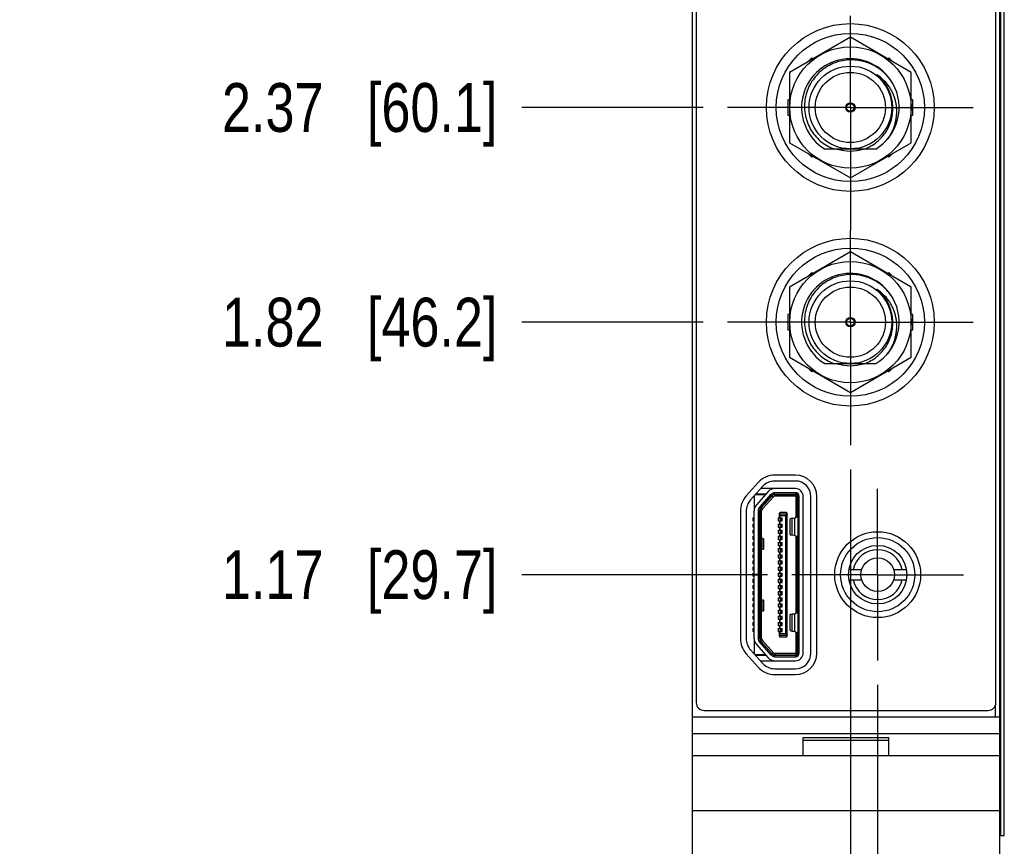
# Model space of a CAD drawing. Header units: inches. Extents: x 0.2 to 16.8, y 0.2 to 10.8.
# Tile 3 of 35: x 3.9 to 6.5, y 4.1 to 6.3. Entities that reach past the tile are written whole.
import ezdxf

# ---------------------------------------------------------------- set-up
doc = ezdxf.new("R2010")
doc.units = ezdxf.units.IN
doc.header["$LTSCALE"] = 0.935
doc.header["$MEASUREMENT"] = 0
doc.linetypes.add('CENTER', pattern=[0.6, 0.375, -0.075, 0.075, -0.075])
doc.layers.get('0').update_dxf_attribs({"linetype": 'CONTINUOUS'})
doc.layers.add('02___PRT_ALL_AXES', color=7, linetype='CONTINUOUS')
doc.layers.add('DIMENSIONS', color=7, linetype='CONTINUOUS')
doc.styles.get("Standard").update_dxf_attribs({"font": 'txt', "width": 0.8})
doc.dimstyles.new('DIMSTYLE_1', dxfattribs={"dimtxt": 0.125, "dimasz": 0.18, "dimexe": 0.125, "dimexo": 0.0625, "dimgap": 0.03125, "dimtad": 0, "dimtih": 1, "dimtoh": 1, "dimzin": 4, "dimdsep": 46, "dimtxsty": 'STANDARD', "dimblk": '_FILLED', "dimblk1": '_FILLED', "dimblk2": '_FILLED', "dimcen": 0.09, "dimadec": 0, "dimazin": 0, "dimtp": 0.005, "dimtm": 0.005, "dimtfac": 1, "dimtofl": 0, "dimtmove": 0, "dimatfit": 3, "dimldrblk": '_FILLED', "dimfxl": 1, "dimtolj": 1, "dimtzin": 4, "dimarcsym": 0})

# ---------------------------------------------------------------- blocks, each defined once
blk = doc.blocks.new('*D0')
at = {"layer": 'DIMENSIONS', "color": 2, "linetype": 'CONTINUOUS'}
blk.add_line((5.863, 4.8459), (5.233, 4.8459), dxfattribs=at)
at = {"layer": 'DIMENSIONS', "color": 2, "linetype": 'CONTINUOUS', "insert": (5.1705, 4.9084), "char_height": 0.125, "width": 1.125, "attachment_point": 3, "line_spacing_factor": 0.9}
blk.add_mtext('1.17{\\Ftxt.shx;\\W1.000000;\\H0.125000; }[29.7]', dxfattribs=at)
blk = doc.blocks.new('_FILLED')
at = {"color": 0, "linetype": 'BYBLOCK'}
blk.add_solid([(0, 0), (-1, 0.174), (-1, -0.174)], dxfattribs=at)
blk = doc.blocks.new('*D2')
at = {"layer": 'DIMENSIONS', "color": 2, "linetype": 'CONTINUOUS'}
blk.add_line((5.698, 5.4929), (5.233, 5.4929), dxfattribs=at)
at = {"layer": 'DIMENSIONS', "color": 2, "linetype": 'CONTINUOUS', "insert": (5.1705, 5.5554), "char_height": 0.125, "width": 1.125, "attachment_point": 3, "line_spacing_factor": 0.9}
blk.add_mtext('1.82{\\Ftxt.shx;\\W1.000000;\\H0.125000; }[46.2]', dxfattribs=at)
blk = doc.blocks.new('*D3')
at = {"layer": 'DIMENSIONS', "color": 2, "linetype": 'CONTINUOUS'}
blk.add_line((5.698, 6.0429), (5.233, 6.0429), dxfattribs=at)
at = {"layer": 'DIMENSIONS', "color": 2, "linetype": 'CONTINUOUS', "insert": (5.1705, 6.1054), "char_height": 0.125, "width": 1.125, "attachment_point": 3, "line_spacing_factor": 0.9}
blk.add_mtext('2.37{\\Ftxt.shx;\\W1.000000;\\H0.125000; }[60.1]', dxfattribs=at)
blk = doc.blocks.new('*D4')
at = {"layer": 'DIMENSIONS', "color": 2, "linetype": 'CONTINUOUS'}
blk.add_line((5.698, 6.5929), (5.233, 6.5929), dxfattribs=at)
at = {"layer": 'DIMENSIONS', "color": 2, "linetype": 'CONTINUOUS', "insert": (5.1705, 6.6554), "char_height": 0.125, "width": 1.125, "attachment_point": 3, "line_spacing_factor": 0.9}
blk.add_mtext('2.92{\\Ftxt.shx;\\W1.000000;\\H0.125000; }[74.1]', dxfattribs=at)
blk = doc.blocks.new('*D5')
at = {"layer": 'DIMENSIONS', "color": 2, "linetype": 'CONTINUOUS'}
blk.add_line((5.673, 7.1429), (5.233, 7.1429), dxfattribs=at)
at = {"layer": 'DIMENSIONS', "color": 2, "linetype": 'CONTINUOUS', "insert": (5.1705, 7.2054), "char_height": 0.125, "width": 1.125, "attachment_point": 3, "line_spacing_factor": 0.9}
blk.add_mtext('3.47{\\Ftxt.shx;\\W1.000000;\\H0.125000; }[88.1]', dxfattribs=at)
blk = doc.blocks.new('*D6')
at = {"layer": 'DIMENSIONS', "color": 2, "linetype": 'CONTINUOUS'}
blk.add_line((5.6585, 8.4959), (5.233, 8.4959), dxfattribs=at)
at = {"layer": 'DIMENSIONS', "color": 2, "linetype": 'CONTINUOUS', "insert": (5.1705, 8.5584), "char_height": 0.125, "width": 1.225, "attachment_point": 3, "line_spacing_factor": 0.9}
blk.add_mtext('4.82{\\Ftxt.shx;\\W1.000000;\\H0.125000; }[122.5]', dxfattribs=at)
blk = doc.blocks.new('*D10')
at = {"layer": 'DIMENSIONS', "color": 2, "linetype": 'CONTINUOUS'}
blk.add_line((6.1455, 4.5634), (6.1455, 3.0425), dxfattribs=at)
at = {"layer": 'DIMENSIONS', "color": 2, "linetype": 'CONTINUOUS', "insert": (6.083, 2.98), "char_height": 0.125, "width": 0.925, "attachment_point": 3, "rotation": 90, "line_spacing_factor": 0.9}
blk.add_mtext('.18{\\Ftxt.shx;\\W1.000000;\\H0.125000; }[4.6]', dxfattribs=at)
blk = doc.blocks.new('*D11')
at = {"layer": 'DIMENSIONS', "color": 2, "linetype": 'CONTINUOUS'}
for p, q in [((6.0755, 5.1154), (6.0755, 3.3966)), ((6.0755, 3.3966), (5.9278, 3.2511)), ((5.9278, 3.2511), (5.9278, 3.0425))]:
    blk.add_line(p, q, dxfattribs=at)
at = {"layer": 'DIMENSIONS', "color": 2, "linetype": 'CONTINUOUS', "insert": (5.8653, 2.98), "char_height": 0.125, "width": 1.225, "attachment_point": 3, "rotation": 90, "line_spacing_factor": 0.9}
blk.add_mtext('4X .11{\\Ftxt.shx;\\W1.000000;\\H0.125000; }[2.8]', dxfattribs=at)

msp = doc.modelspace()

# ---------------------------------------------------------------- linework, layer by layer
at = {"color": 7, "linetype": 'CONTINUOUS'}
for p, q in [((5.6705, 3.48), (5.6705, 8.6179)), ((6.4585, 3.48), (6.4585, 8.6179)), ((5.6805, 8.5879), (5.6805, 4.5179)), ((6.4485, 4.5179), (6.4485, 8.5879)), ((6.4702, 4.1779), (6.4702, 8.1779)), ((6.0755, 6.223), (5.9195, 6.1329)), ((6.2315, 6.1329), (6.0755, 6.223)), ((5.9765, 6.1701), (5.9664, 6.16)), ((5.9793, 6.1674), (5.9765, 6.1701)), ((6.1745, 6.1701), (6.1718, 6.1674)), ((6.1847, 6.16), (6.1745, 6.1701)), ((5.9195, 6.1329), (5.9195, 5.9528)), ((6.2315, 5.9528), (6.2315, 6.1329)), ((5.9155, 6.0629), (5.9155, 6.0229)), ((5.9195, 6.0629), (5.9155, 6.0629)), ((6.2355, 6.0629), (6.2315, 6.0629)), ((6.2355, 6.0229), (6.2355, 6.0629)), ((5.9155, 6.0229), (5.9195, 6.0229)), ((6.2315, 6.0229), (6.2355, 6.0229)), ((5.9195, 5.9528), (6.0755, 5.8627)), ((6.1413, 5.9365), (6.0098, 5.9365)), ((6.0755, 5.8627), (6.2315, 5.9528)), ((5.9664, 5.9258), (5.9765, 5.9156)), ((5.9765, 5.9156), (5.9793, 5.9183)), ((6.1718, 5.9183), (6.1745, 5.9156)), ((6.1745, 5.9156), (6.1847, 5.9258)), ((6.0755, 5.673), (5.9195, 5.5829)), ((6.2315, 5.5829), (6.0755, 5.673)), ((5.9765, 5.6201), (5.9664, 5.61)), ((5.9793, 5.6174), (5.9765, 5.6201)), ((6.1745, 5.6201), (6.1718, 5.6174)), ((6.1847, 5.61), (6.1745, 5.6201)), ((5.9195, 5.5829), (5.9195, 5.4028)), ((6.2315, 5.4028), (6.2315, 5.5829)), ((5.9195, 5.5129), (5.9155, 5.5129)), ((5.9155, 5.5129), (5.9155, 5.4729)), ((6.2355, 5.5129), (6.2315, 5.5129)), ((6.2355, 5.4729), (6.2355, 5.5129)), ((5.9155, 5.4729), (5.9195, 5.4729)), ((6.2315, 5.4729), (6.2355, 5.4729)), ((5.9195, 5.4028), (6.0755, 5.3127)), ((6.1413, 5.3865), (6.0098, 5.3865)), ((6.0755, 5.3127), (6.2315, 5.4028)), ((5.9664, 5.3758), (5.9765, 5.3656)), ((5.9765, 5.3656), (5.9793, 5.3683)), ((6.1718, 5.3683), (6.1745, 5.3656)), ((6.1745, 5.3656), (6.1847, 5.3758)), ((5.9345, 5.1009), (5.8815, 5.1009)), ((5.839, 5.0818), (5.8085, 5.0477)), ((5.9345, 5.0859), (5.8815, 5.0859)), ((5.8502, 5.0718), (5.8197, 5.0377)), ((5.832, 5.0515), (5.8583, 5.0515)), ((5.8592, 5.0525), (5.8329, 5.0525)), ((5.8651, 5.0591), (5.8347, 5.025)), ((5.8424, 5.0181), (5.8728, 5.0522)), ((5.845, 5.0158), (5.8754, 5.0499)), ((5.9348, 5.0663), (5.8453, 5.0663)), ((5.8774, 5.0515), (5.9354, 5.0515)), ((5.9348, 5.056), (5.8813, 5.056)), ((5.8813, 5.0525), (5.9348, 5.0525)), ((5.9086, 5.0515), (5.9086, 5.0525)), ((5.9243, 5.0525), (5.9243, 5.0515)), ((5.8291, 5.0482), (5.8291, 5.0136)), ((5.8754, 5.0483), (5.8471, 5.017)), ((5.8783, 5.0456), (5.85, 5.0144)), ((5.8826, 5.0476), (5.9354, 5.0476)), ((5.9354, 5.0476), (5.9354, 4.9928)), ((5.9393, 4.9954), (5.9393, 5.0476)), ((5.9409, 5.0464), (5.9409, 4.6453)), ((5.9443, 4.6453), (5.9443, 5.0464)), ((5.9547, 4.6453), (5.9547, 5.0464)), ((5.9745, 4.6449), (5.9745, 5.0459)), ((5.9895, 4.6449), (5.9895, 5.0459)), ((5.7935, 5.0084), (5.7935, 4.6824)), ((5.8085, 5.0084), (5.8085, 4.6824)), ((5.8287, 4.6825), (5.8287, 5.0092)), ((5.839, 5.0092), (5.839, 4.8466)), ((5.8425, 4.6825), (5.8425, 5.0092)), ((5.844, 5.0091), (5.844, 4.9394)), ((5.848, 4.9384), (5.848, 5.0091)), ((5.8936, 4.9915), (5.8936, 5.0033)), ((5.9114, 5.0052), (5.8956, 5.0052)), ((5.9094, 4.9972), (5.9126, 5.0004)), ((5.9133, 4.6883), (5.9133, 5.0033)), ((5.8255, 4.9915), (5.8287, 4.9915)), ((5.8255, 4.9915), (5.8255, 4.9836)), ((5.8287, 4.9836), (5.8255, 4.9836)), ((5.8255, 4.9757), (5.8287, 4.9757)), ((5.8255, 4.9757), (5.8255, 4.9678)), ((5.8905, 4.9915), (5.9007, 4.9915)), ((5.8905, 4.9915), (5.8905, 4.9836)), ((5.8905, 4.9836), (5.9007, 4.9836)), ((5.8905, 4.9757), (5.9007, 4.9757)), ((5.8905, 4.9757), (5.8905, 4.9678)), ((5.8936, 4.9836), (5.8936, 4.9757)), ((5.8968, 4.9915), (5.8968, 4.9836)), ((5.8968, 4.9757), (5.8968, 4.9678)), ((5.9003, 4.9836), (5.9003, 4.9915)), ((5.9003, 4.9678), (5.9003, 4.9757)), ((5.9007, 4.9836), (5.9007, 4.9915)), ((5.9007, 4.9836), (5.9007, 4.9915)), ((5.9007, 4.9678), (5.9007, 4.9757)), ((5.9007, 4.9678), (5.9007, 4.9757)), ((5.9212, 4.9481), (5.9212, 4.9891)), ((5.9262, 4.9903), (5.9324, 4.9909)), ((5.9324, 4.9909), (5.9406, 4.9962)), ((5.9324, 4.9909), (5.9324, 4.9466)), ((5.9406, 4.9962), (5.9409, 4.9962)), ((5.8287, 4.9678), (5.8255, 4.9678)), ((5.8255, 4.96), (5.8287, 4.96)), ((5.8255, 4.96), (5.8255, 4.9521)), ((5.8287, 4.9521), (5.8255, 4.9521)), ((5.8425, 4.9541), (5.844, 4.9541)), ((5.8905, 4.9678), (5.9007, 4.9678)), ((5.8905, 4.96), (5.9007, 4.96)), ((5.8905, 4.96), (5.8905, 4.9521)), ((5.8905, 4.9521), (5.9007, 4.9521)), ((5.8936, 4.9678), (5.8936, 4.96)), ((5.8936, 4.9521), (5.8936, 4.9442)), ((5.8968, 4.96), (5.8968, 4.9521)), ((5.9003, 4.9521), (5.9003, 4.96)), ((5.9007, 4.9521), (5.9007, 4.96)), ((5.9007, 4.9521), (5.9007, 4.96)), ((5.8255, 4.9442), (5.8287, 4.9442)), ((5.8255, 4.9442), (5.8255, 4.9363)), ((5.8287, 4.9363), (5.8255, 4.9363)), ((5.8255, 4.9285), (5.8287, 4.9285)), ((5.8255, 4.9285), (5.8255, 4.9206)), ((5.8425, 4.9404), (5.8452, 4.9387)), ((5.8473, 4.9385), (5.8484, 4.9384)), ((5.8524, 4.938), (5.8524, 4.9113)), ((5.8905, 4.9442), (5.9007, 4.9442)), ((5.8905, 4.9442), (5.8905, 4.9363)), ((5.8905, 4.9363), (5.9007, 4.9363)), ((5.8905, 4.9285), (5.9007, 4.9285)), ((5.8905, 4.9285), (5.8905, 4.9206)), ((5.8936, 4.9363), (5.8936, 4.9285)), ((5.8968, 4.9442), (5.8968, 4.9363)), ((5.8968, 4.9285), (5.8968, 4.9206)), ((5.9003, 4.9363), (5.9003, 4.9442)), ((5.9003, 4.9206), (5.9003, 4.9285)), ((5.9007, 4.9363), (5.9007, 4.9442)), ((5.9007, 4.9363), (5.9007, 4.9442)), ((5.9007, 4.9206), (5.9007, 4.9285)), ((5.9007, 4.9206), (5.9007, 4.9285)), ((5.9324, 4.9466), (5.9262, 4.9471)), ((5.938, 4.9435), (5.9324, 4.9466)), ((5.9354, 4.9449), (5.9354, 4.7467)), ((5.9404, 4.9435), (5.938, 4.9435)), ((5.9393, 4.7484), (5.9393, 4.9435)), ((5.8287, 4.9206), (5.8255, 4.9206)), ((5.8255, 4.9127), (5.8287, 4.9127)), ((5.8255, 4.9127), (5.8255, 4.9048)), ((5.8287, 4.9048), (5.8255, 4.9048)), ((5.8452, 4.9107), (5.8425, 4.9093)), ((5.844, 4.9101), (5.844, 4.7817)), ((5.8484, 4.9109), (5.8473, 4.9109)), ((5.848, 4.7809), (5.848, 4.9109)), ((5.8905, 4.9206), (5.9007, 4.9206)), ((5.8905, 4.9127), (5.9007, 4.9127)), ((5.8905, 4.9127), (5.8905, 4.9048)), ((5.8905, 4.9048), (5.9007, 4.9048)), ((5.8936, 4.9206), (5.8936, 4.9127)), ((5.8936, 4.9048), (5.8936, 4.897)), ((5.8968, 4.9127), (5.8968, 4.9048)), ((5.9003, 4.9048), (5.9003, 4.9127)), ((5.9007, 4.9048), (5.9007, 4.9127)), ((5.9007, 4.9048), (5.9007, 4.9127)), ((5.8255, 4.897), (5.8287, 4.897)), ((5.8255, 4.897), (5.8255, 4.8891)), ((5.8287, 4.8891), (5.8255, 4.8891)), ((5.8255, 4.8812), (5.8287, 4.8812)), ((5.8255, 4.8812), (5.8255, 4.8734)), ((5.8287, 4.8734), (5.8255, 4.8734)), ((5.8905, 4.897), (5.9007, 4.897)), ((5.8905, 4.897), (5.8905, 4.8891)), ((5.8905, 4.8891), (5.9007, 4.8891)), ((5.8905, 4.8812), (5.9007, 4.8812)), ((5.8905, 4.8812), (5.8905, 4.8734)), ((5.8905, 4.8734), (5.9007, 4.8734)), ((5.8936, 4.8891), (5.8936, 4.8812)), ((5.8936, 4.8734), (5.8936, 4.8655)), ((5.8968, 4.897), (5.8968, 4.8891)), ((5.8968, 4.8812), (5.8968, 4.8734)), ((5.9003, 4.8891), (5.9003, 4.897)), ((5.9003, 4.8734), (5.9003, 4.8812)), ((5.9007, 4.8891), (5.9007, 4.897)), ((5.9007, 4.8891), (5.9007, 4.897)), ((5.9007, 4.8734), (5.9007, 4.8812)), ((5.9007, 4.8734), (5.9007, 4.8812)), ((5.8255, 4.8655), (5.8287, 4.8655)), ((5.8255, 4.8655), (5.8255, 4.8576)), ((5.8287, 4.8576), (5.8255, 4.8576)), ((5.8255, 4.8497), (5.8287, 4.8497)), ((5.8255, 4.8497), (5.8255, 4.8419)), ((5.8905, 4.8655), (5.9007, 4.8655)), ((5.8905, 4.8655), (5.8905, 4.8576)), ((5.8905, 4.8576), (5.9007, 4.8576)), ((5.8905, 4.8497), (5.9007, 4.8497)), ((5.8905, 4.8497), (5.8905, 4.8419)), ((5.8936, 4.8576), (5.8936, 4.8497)), ((5.8968, 4.8655), (5.8968, 4.8576)), ((5.8968, 4.8497), (5.8968, 4.8419)), ((5.9003, 4.8576), (5.9003, 4.8655)), ((5.9003, 4.8419), (5.9003, 4.8497)), ((5.9007, 4.8576), (5.9007, 4.8655)), ((5.9007, 4.8576), (5.9007, 4.8655)), ((5.9007, 4.8419), (5.9007, 4.8497)), ((5.9007, 4.8419), (5.9007, 4.8497)), ((5.9393, 4.8655), (5.9409, 4.8655)), ((6.0718, 4.8594), (6.1047, 4.8594)), ((6.1864, 4.8594), (6.2193, 4.8594)), ((5.8287, 4.8419), (5.8255, 4.8419)), ((5.8255, 4.834), (5.8287, 4.834)), ((5.8255, 4.834), (5.8255, 4.8261)), ((5.8287, 4.8261), (5.8255, 4.8261)), ((5.8425, 4.8466), (5.8287, 4.8466)), ((5.8287, 4.8452), (5.8425, 4.8452)), ((5.839, 4.8452), (5.839, 4.6825)), ((5.8905, 4.8419), (5.9007, 4.8419)), ((5.8905, 4.834), (5.9007, 4.834)), ((5.8905, 4.834), (5.8905, 4.8261)), ((5.8905, 4.8261), (5.9007, 4.8261)), ((5.8936, 4.8419), (5.8936, 4.834)), ((5.8936, 4.8261), (5.8936, 4.8182)), ((5.8968, 4.834), (5.8968, 4.8261)), ((5.9003, 4.8261), (5.9003, 4.834)), ((5.9007, 4.8261), (5.9007, 4.834)), ((5.9007, 4.8261), (5.9007, 4.834)), ((5.9409, 4.8262), (5.9393, 4.8262)), ((6.0718, 4.8324), (6.1047, 4.8324)), ((6.1864, 4.8324), (6.2193, 4.8324)), ((5.8255, 4.8182), (5.8287, 4.8182)), ((5.8255, 4.8182), (5.8255, 4.8104)), ((5.8287, 4.8104), (5.8255, 4.8104)), ((5.8255, 4.8025), (5.8287, 4.8025)), ((5.8255, 4.8025), (5.8255, 4.7946)), ((5.8905, 4.8182), (5.9007, 4.8182)), ((5.8905, 4.8182), (5.8905, 4.8104)), ((5.8905, 4.8104), (5.9007, 4.8104)), ((5.8905, 4.8025), (5.9007, 4.8025)), ((5.8905, 4.8025), (5.8905, 4.7946)), ((5.8936, 4.8104), (5.8936, 4.8025)), ((5.8968, 4.8182), (5.8968, 4.8104)), ((5.8968, 4.8025), (5.8968, 4.7946)), ((5.9003, 4.8104), (5.9003, 4.8182)), ((5.9003, 4.7946), (5.9003, 4.8025)), ((5.9007, 4.8104), (5.9007, 4.8182)), ((5.9007, 4.8104), (5.9007, 4.8182)), ((5.9007, 4.7946), (5.9007, 4.8025)), ((5.9007, 4.7946), (5.9007, 4.8025)), ((5.8287, 4.7946), (5.8255, 4.7946)), ((5.8255, 4.7867), (5.8287, 4.7867)), ((5.8255, 4.7867), (5.8255, 4.7789)), ((5.8287, 4.7789), (5.8255, 4.7789)), ((5.8425, 4.7825), (5.8452, 4.7811)), ((5.8473, 4.7809), (5.8484, 4.7809)), ((5.8524, 4.7806), (5.8524, 4.7536)), ((5.8905, 4.7946), (5.9007, 4.7946)), ((5.8905, 4.7867), (5.9007, 4.7867)), ((5.8905, 4.7867), (5.8905, 4.7789)), ((5.8905, 4.7789), (5.9007, 4.7789)), ((5.8936, 4.7946), (5.8936, 4.7867)), ((5.8936, 4.7789), (5.8936, 4.771)), ((5.8968, 4.7867), (5.8968, 4.7789)), ((5.9003, 4.7789), (5.9003, 4.7867)), ((5.9007, 4.7789), (5.9007, 4.7867)), ((5.9007, 4.7789), (5.9007, 4.7867)), ((5.8255, 4.771), (5.8287, 4.771)), ((5.8255, 4.771), (5.8255, 4.7631)), ((5.8287, 4.7631), (5.8255, 4.7631)), ((5.8255, 4.7552), (5.8287, 4.7552)), ((5.8255, 4.7552), (5.8255, 4.7474)), ((5.8287, 4.7474), (5.8255, 4.7474)), ((5.8452, 4.7531), (5.8425, 4.7515)), ((5.844, 4.7524), (5.844, 4.6825)), ((5.8484, 4.7533), (5.8473, 4.7532)), ((5.848, 4.6825), (5.848, 4.7533)), ((5.8905, 4.771), (5.9007, 4.771)), ((5.8905, 4.771), (5.8905, 4.7631)), ((5.8905, 4.7631), (5.9007, 4.7631)), ((5.8905, 4.7552), (5.9007, 4.7552)), ((5.8905, 4.7552), (5.8905, 4.7474)), ((5.8905, 4.7474), (5.9007, 4.7474)), ((5.8936, 4.7631), (5.8936, 4.7552)), ((5.8936, 4.7474), (5.8936, 4.7395)), ((5.8968, 4.771), (5.8968, 4.7631)), ((5.8968, 4.7552), (5.8968, 4.7474)), ((5.9003, 4.7631), (5.9003, 4.771)), ((5.9003, 4.7474), (5.9003, 4.7552)), ((5.9007, 4.7631), (5.9007, 4.771)), ((5.9007, 4.7631), (5.9007, 4.771)), ((5.9007, 4.7474), (5.9007, 4.7552)), ((5.9007, 4.7474), (5.9007, 4.7552)), ((5.9384, 4.7484), (5.9324, 4.7451)), ((5.9384, 4.7484), (5.9409, 4.7484)), ((5.8255, 4.7395), (5.8287, 4.7395)), ((5.8255, 4.7395), (5.8255, 4.7316)), ((5.8287, 4.7316), (5.8255, 4.7316)), ((5.8255, 4.7237), (5.8287, 4.7237)), ((5.8255, 4.7237), (5.8255, 4.7159)), ((5.844, 4.7375), (5.8425, 4.7375)), ((5.8905, 4.7395), (5.9007, 4.7395)), ((5.8905, 4.7395), (5.8905, 4.7316)), ((5.8905, 4.7316), (5.9007, 4.7316)), ((5.8905, 4.7237), (5.9007, 4.7237)), ((5.8905, 4.7237), (5.8905, 4.7159)), ((5.8936, 4.7316), (5.8936, 4.7237)), ((5.8968, 4.7395), (5.8968, 4.7316)), ((5.8968, 4.7237), (5.8968, 4.7159)), ((5.9003, 4.7316), (5.9003, 4.7395)), ((5.9003, 4.7159), (5.9003, 4.7237)), ((5.9007, 4.7316), (5.9007, 4.7395)), ((5.9007, 4.7316), (5.9007, 4.7395)), ((5.9007, 4.7159), (5.9007, 4.7237)), ((5.9007, 4.7159), (5.9007, 4.7237)), ((5.9212, 4.7027), (5.9212, 4.7436)), ((5.9324, 4.7451), (5.9262, 4.7446)), ((5.9324, 4.7451), (5.9324, 4.7009)), ((5.8287, 4.7159), (5.8255, 4.7159)), ((5.8255, 4.708), (5.8287, 4.708)), ((5.8255, 4.708), (5.8255, 4.7001)), ((5.8287, 4.7001), (5.8255, 4.7001)), ((5.8905, 4.7159), (5.9007, 4.7159)), ((5.8905, 4.708), (5.9007, 4.708)), ((5.8905, 4.708), (5.8905, 4.7001)), ((5.8905, 4.7001), (5.9007, 4.7001)), ((5.8936, 4.7159), (5.8936, 4.708)), ((5.8936, 4.6883), (5.8936, 4.7001)), ((5.8968, 4.708), (5.8968, 4.7001)), ((5.9003, 4.7001), (5.9003, 4.708)), ((5.9007, 4.7001), (5.9007, 4.708)), ((5.9007, 4.7001), (5.9007, 4.708)), ((5.9262, 4.7015), (5.9324, 4.7009)), ((5.9324, 4.7009), (5.9404, 4.6957)), ((5.9354, 4.6989), (5.9354, 4.644)), ((5.9393, 4.644), (5.9393, 4.6964)), ((5.8291, 4.6781), (5.8291, 4.6426)), ((5.8728, 4.6395), (5.8424, 4.6736)), ((5.8754, 4.6418), (5.845, 4.6759)), ((5.8471, 4.6746), (5.8754, 4.6433)), ((5.85, 4.6772), (5.8783, 4.646)), ((5.8956, 4.6863), (5.9114, 4.6863)), ((5.9094, 4.6944), (5.9126, 4.6912)), ((5.8197, 4.653), (5.8502, 4.6189)), ((5.8347, 4.6667), (5.8651, 4.6326)), ((5.8085, 4.6431), (5.839, 4.6089)), ((5.8585, 4.6401), (5.8313, 4.6401)), ((5.8592, 4.6392), (5.8321, 4.6392)), ((5.8444, 4.6254), (5.9348, 4.6254)), ((5.8777, 4.6401), (5.9354, 4.6401)), ((5.9348, 4.6392), (5.8813, 4.6392)), ((5.8813, 4.6357), (5.9348, 4.6357)), ((5.9354, 4.644), (5.8826, 4.644)), ((5.9086, 4.6392), (5.9086, 4.6401)), ((5.9243, 4.6401), (5.9243, 4.6392)), ((5.8815, 4.6049), (5.9345, 4.6049)), ((5.8815, 4.5899), (5.9345, 4.5899)), ((5.7005, 4.4979), (6.4285, 4.4979)), ((5.6705, 4.482), (6.4585, 4.482)), ((5.6705, 4.439), (6.4585, 4.439)), ((5.9545, 4.429), (6.1745, 4.429)), ((5.9545, 4.382), (5.9545, 4.429)), ((5.9545, 4.422), (6.1745, 4.422)), ((6.1745, 4.382), (6.1745, 4.429)), ((6.4585, 4.382), (5.6705, 4.382)), ((5.6705, 4.242), (6.4585, 4.242)), ((6.4585, 4.1779), (6.4702, 4.1779))]:
    msp.add_line(p, q, dxfattribs=at)
at = {"color": 9, "linetype": 'CONTINUOUS'}
for p, q in [((6.4615, 4.1779), (6.4615, 8.1779)), ((6.4701, 4.1779), (6.4701, 8.1779)), ((5.8728, 5.0522), (5.8754, 5.0499)), ((5.8813, 5.0525), (5.8813, 5.056)), ((5.8826, 5.0476), (5.8826, 5.0515)), ((5.9348, 5.056), (5.9348, 5.0525)), ((5.9354, 5.0515), (5.9354, 5.0476)), ((5.8754, 5.0483), (5.8783, 5.0456)), ((5.9354, 5.0476), (5.9393, 5.0476)), ((5.9408, 5.0464), (5.9408, 5.0273)), ((5.9408, 5.0273), (5.9408, 5.0269)), ((5.9408, 5.0269), (5.9408, 5.0035)), ((5.9409, 5.0464), (5.9443, 5.0464)), ((5.839, 5.0092), (5.8425, 5.0092)), ((5.845, 5.0158), (5.8424, 5.0181)), ((5.844, 5.0091), (5.848, 5.0091)), ((5.85, 5.0144), (5.8471, 5.017)), ((5.8956, 4.9915), (5.8956, 5.0052)), ((5.9114, 5.0011), (5.8956, 5.0011)), ((5.9114, 5.0052), (5.9114, 5.0011)), ((5.9408, 5.0035), (5.9408, 4.9973)), ((5.8936, 4.9972), (5.9094, 4.9972)), ((5.8956, 4.9757), (5.8956, 4.9836)), ((5.8963, 4.9836), (5.8963, 4.9915)), ((5.8963, 4.9678), (5.8963, 4.9757)), ((5.9094, 4.9972), (5.9094, 4.6944)), ((5.9262, 4.9471), (5.9262, 4.9903)), ((5.9408, 4.9973), (5.9408, 4.9962)), ((5.844, 4.9619), (5.8425, 4.9619)), ((5.8425, 4.9501), (5.844, 4.9501)), ((5.8956, 4.96), (5.8956, 4.9678)), ((5.8956, 4.9442), (5.8956, 4.9521)), ((5.8963, 4.9521), (5.8963, 4.96)), ((5.8452, 4.9387), (5.8452, 4.9107)), ((5.8473, 4.9109), (5.8473, 4.9385)), ((5.8484, 4.9384), (5.8484, 4.9109)), ((5.8956, 4.9285), (5.8956, 4.9363)), ((5.8963, 4.9363), (5.8963, 4.9442)), ((5.8963, 4.9206), (5.8963, 4.9285)), ((5.9408, 4.9415), (5.9408, 4.9408)), ((5.9408, 4.9408), (5.9408, 4.9398)), ((5.9408, 4.9398), (5.9408, 4.9333)), ((5.9408, 4.9333), (5.9408, 4.8655)), ((5.8956, 4.9127), (5.8956, 4.9206)), ((5.8956, 4.897), (5.8956, 4.9048)), ((5.8963, 4.9048), (5.8963, 4.9127)), ((5.8956, 4.8812), (5.8956, 4.8891)), ((5.8956, 4.8655), (5.8956, 4.8734)), ((5.8963, 4.8891), (5.8963, 4.897)), ((5.8963, 4.8734), (5.8963, 4.8812)), ((5.8956, 4.8497), (5.8956, 4.8576)), ((5.8963, 4.8576), (5.8963, 4.8655)), ((5.8963, 4.8419), (5.8963, 4.8497)), ((5.8956, 4.834), (5.8956, 4.8419)), ((5.8956, 4.8182), (5.8956, 4.8261)), ((5.8963, 4.8261), (5.8963, 4.834)), ((5.9408, 4.8262), (5.9408, 4.7583)), ((5.8956, 4.8025), (5.8956, 4.8104)), ((5.8963, 4.8104), (5.8963, 4.8182)), ((5.8963, 4.7946), (5.8963, 4.8025)), ((5.8452, 4.7811), (5.8452, 4.7531)), ((5.8473, 4.7532), (5.8473, 4.7809)), ((5.8484, 4.7809), (5.8484, 4.7533)), ((5.8956, 4.7867), (5.8956, 4.7946)), ((5.8956, 4.771), (5.8956, 4.7789)), ((5.8963, 4.7789), (5.8963, 4.7867)), ((5.8956, 4.7552), (5.8956, 4.7631)), ((5.8956, 4.7395), (5.8956, 4.7474)), ((5.8963, 4.7631), (5.8963, 4.771)), ((5.8963, 4.7474), (5.8963, 4.7552)), ((5.9408, 4.7583), (5.9408, 4.7487)), ((5.9408, 4.7487), (5.9408, 4.7484)), ((5.844, 4.7415), (5.8425, 4.7415)), ((5.8425, 4.7297), (5.844, 4.7297)), ((5.8956, 4.7237), (5.8956, 4.7316)), ((5.8963, 4.7316), (5.8963, 4.7395)), ((5.8963, 4.7159), (5.8963, 4.7237)), ((5.9262, 4.7015), (5.9262, 4.7446)), ((5.8956, 4.708), (5.8956, 4.7159)), ((5.8956, 4.6863), (5.8956, 4.7001)), ((5.8963, 4.7001), (5.8963, 4.708)), ((5.8425, 4.6825), (5.839, 4.6825)), ((5.8424, 4.6736), (5.845, 4.6759)), ((5.848, 4.6825), (5.844, 4.6825)), ((5.8471, 4.6746), (5.85, 4.6772)), ((5.9094, 4.6944), (5.8936, 4.6944)), ((5.8956, 4.6905), (5.9114, 4.6905)), ((5.9114, 4.6905), (5.9114, 4.6863)), ((5.9408, 4.6937), (5.9408, 4.693)), ((5.9408, 4.693), (5.9408, 4.692)), ((5.9408, 4.692), (5.9408, 4.6868)), ((5.9408, 4.6868), (5.9408, 4.6649)), ((5.8783, 4.646), (5.8754, 4.6433)), ((5.9408, 4.6649), (5.9408, 4.6645)), ((5.9408, 4.6645), (5.9408, 4.6453)), ((5.8754, 4.6418), (5.8728, 4.6395)), ((5.8813, 4.6357), (5.8813, 4.6392)), ((5.8826, 4.6401), (5.8826, 4.644)), ((5.9348, 4.6392), (5.9348, 4.6357)), ((5.9393, 4.644), (5.9354, 4.644)), ((5.9354, 4.644), (5.9354, 4.6401)), ((5.9443, 4.6453), (5.9409, 4.6453)), ((6.4465, 4.5104), (6.4465, 4.482))]:
    msp.add_line(p, q, dxfattribs=at)
at = {"color": 7, "linetype": 'CONTINUOUS'}
for centre, radius in [((6.0755, 6.0429), 0.215), ((6.0755, 6.0429), 0.1555), ((6.0755, 6.0429), 0.106), ((6.0755, 6.0429), 0.09), ((6.0755, 6.0429), 0.012), ((6.0755, 6.0429), 0.01), ((6.0755, 5.4929), 0.215), ((6.0755, 5.4929), 0.1555), ((6.0755, 5.4929), 0.106), ((6.0755, 5.4929), 0.09), ((6.0755, 5.4929), 0.012), ((6.0755, 5.4929), 0.01), ((6.1455, 4.8459), 0.11), ((6.1455, 4.8459), 0.075), ((6.1455, 4.8459), 0.043)]:
    msp.add_circle(centre, radius, dxfattribs=at)
for centre, radius, start, end in [((6.0755, 6.0429), 0.125, 30.141, 238.277), ((6.0835, 6.0361), 0.1091, 46.1967, 55.519), ((6.0755, 6.0429), 0.125, 301.723, 29.4671), ((6.0773, 6.0407), 0.1246, 30.7513, 31.4334), ((6.0755, 6.0429), 0.1115, 252.5605, 287.4395), ((6.0755, 5.4929), 0.125, 30.141, 238.277), ((6.0835, 5.4861), 0.1091, 46.1967, 55.519), ((6.0773, 5.4907), 0.1246, 30.7513, 31.4334), ((6.0755, 5.4929), 0.125, 301.723, 29.4671), ((6.0755, 5.4929), 0.1115, 252.5605, 287.4395), ((5.8815, 5.0439), 0.057, 90, 138.24), ((5.9345, 5.0459), 0.055, 0, 90), ((5.8815, 5.0439), 0.042, 90, 138.24), ((5.9345, 5.0459), 0.04, 0, 90), ((5.8813, 5.0446), 0.0217, 90, 138.24), ((5.8813, 5.0446), 0.0113, 90, 138.24), ((5.8813, 5.0446), 0.00787, 90, 138.24), ((5.8826, 5.0417), 0.00984, 90, 137.8521), ((5.9348, 5.0464), 0.0199, 0, 90), ((5.9348, 5.0464), 0.00953, 0, 90), ((5.9348, 5.0464), 0.00606, 0, 90), ((5.9354, 5.0476), 0.00394, 0, 90), ((5.8525, 5.0084), 0.059, 138.24, 180), ((5.8525, 5.0084), 0.044, 138.24, 180), ((5.8523, 5.0092), 0.0236, 138.24, 180), ((5.8826, 5.0417), 0.00591, 90, 137.8521), ((5.8523, 5.0092), 0.0133, 138.24, 180), ((5.8523, 5.0092), 0.00984, 138.24, 180), ((5.8558, 5.0091), 0.0118, 137.8521, 180), ((5.8558, 5.0091), 0.00787, 137.8521, 180), ((5.8956, 5.0033), 0.00197, 90, 180), ((5.9114, 5.0033), 0.00197, 0, 90), ((6.1455, 4.8459), 0.064, 12.1773, 167.8227), ((6.1455, 4.8459), 0.064, 192.1773, 347.8227), ((5.8525, 4.6824), 0.059, 180, 221.76), ((5.8525, 4.6824), 0.044, 180, 221.76), ((5.8523, 4.6825), 0.0236, 180, 221.76), ((5.8523, 4.6825), 0.0133, 180, 221.76), ((5.8523, 4.6825), 0.00984, 180, 221.76), ((5.8558, 4.6825), 0.0118, 180, 222.1479), ((5.8558, 4.6825), 0.00787, 180, 222.1479), ((5.8956, 4.6883), 0.00197, 180, 270), ((5.9114, 4.6883), 0.00197, 270, 360), ((5.8826, 4.6499), 0.00591, 222.1479, 270), ((5.8813, 4.6471), 0.0217, 221.76, 270), ((5.8813, 4.6471), 0.0113, 221.76, 270), ((5.8826, 4.6499), 0.00984, 222.1479, 270), ((5.8813, 4.6471), 0.00787, 221.76, 270), ((5.9345, 4.6449), 0.055, 270, 360), ((5.9345, 4.6449), 0.04, 270, 360), ((5.9348, 4.6453), 0.0199, 270, 360), ((5.9348, 4.6453), 0.00953, 270, 360), ((5.9348, 4.6453), 0.00606, 270, 360), ((5.9354, 4.644), 0.00394, 270, 360), ((5.8815, 4.6469), 0.057, 221.76, 270), ((5.8815, 4.6469), 0.042, 221.76, 270), ((5.7005, 4.5179), 0.02, 180, 270), ((6.4285, 4.5179), 0.02, 270, 360)]:
    msp.add_arc(centre, radius, start, end, dxfattribs=at)
at = {"color": 9, "linetype": 'CONTINUOUS'}
for centre, radius, start, end in [((6.0754, 6.0427), 0.1087, 40.5939, 50.031), ((6.0757, 6.043), 0.1083, 40.1698, 40.5916), ((6.0755, 6.0429), 0.1086, 9.1196, 40.1653), ((6.0754, 6.0428), 0.1087, 5.1295, 9.1151), ((6.0754, 5.4927), 0.1087, 40.5939, 50.031), ((6.0757, 5.493), 0.1083, 40.1698, 40.5916), ((6.0755, 5.4929), 0.1086, 9.1196, 40.1653), ((6.0754, 5.4928), 0.1087, 5.1295, 9.1151)]:
    msp.add_arc(centre, radius, start, end, dxfattribs=at)
at = {"color": 7, "linetype": 'CONTINUOUS'}
for centre, major_axis, ratio, start_param, end_param in [((5.94, 4.9891), (0.0188, 0), 0.091189, 2.391101, 3.141593), ((5.8425, 4.9422), (0, 0.0018), 0.052408, -3.876362, -3.176893), ((5.8552, 4.9387), (0.01, 0), 0.035316, -3.089233, -2.478368), ((5.8336, 4.938), (0.0188, 0), 0.035316, 0, 0.663225), ((5.94, 4.9481), (0.0188, 0), 0.077108, 3.141593, 3.892084), ((5.9404, 4.9398), (0, 0.0037), 0.140541, 4.987535, 6.283185), ((5.8425, 4.9075), (0, 0.0018), 0.052408, 6.312087, 7.251118), ((5.8552, 4.9107), (0.01, 0), 0.02891, 2.478368, 3.089233), ((5.8336, 4.9113), (0.0188, 0), 0.02891, -0.663225, 0), ((5.8425, 4.7843), (0, 0.0018), 0.052408, -3.874357, -3.168879), ((5.8552, 4.7811), (0.01, 0), 0.027293, -3.089233, -2.478368), ((5.8336, 4.7806), (0.0188, 0), 0.027293, 0, 0.663225), ((5.8425, 4.7497), (0, 0.0018), 0.052408, 0.73352, 0.967933), ((5.8552, 4.7531), (0.01, 0), 0.030317, 2.478368, 3.089233), ((5.8336, 4.7536), (0.0188, 0), 0.030317, -0.663225, 0), ((5.94, 4.7436), (0.0188, 0), 0.077108, 2.391101, 3.141593), ((5.94, 4.7027), (0.0188, 0), 0.091189, 3.141593, 3.892084), ((5.9404, 4.692), (0, 0.0037), 0.140541, -1.295651, -0.090937)]:
    msp.add_ellipse(centre, major_axis=major_axis, ratio=ratio, start_param=start_param, end_param=end_param, dxfattribs=at)
for points, knots in [([(6.0755, 6.1649), (6.0687, 6.1647), (6.0551, 6.1633), (6.0354, 6.1577), (6.0169, 6.1489), (6.0001, 6.1371), (5.9856, 6.1227), (5.9737, 6.1059), (5.9649, 6.0874), (5.9593, 6.0677), (5.9573, 6.0473), (5.9588, 6.0268), (5.9638, 6.0069), (5.9722, 5.9882), (5.9838, 5.9713), (5.9981, 5.9566), (6.0148, 5.9447), (6.0272, 5.9389), (6.0336, 5.9365)], [0, 0, 0, 0, 0.062503, 0.125008, 0.187511, 0.250013, 0.312516, 0.375019, 0.43752, 0.500019, 0.562519, 0.625019, 0.687517, 0.750014, 0.812513, 0.875011, 0.937504, 1, 1, 1, 1]), ([(6.1836, 6.1056), (6.1808, 6.1102), (6.1746, 6.119), (6.1655, 6.1289), (6.1575, 6.1361), (6.1511, 6.1411), (6.1445, 6.1457), (6.1375, 6.1498), (6.1303, 6.1534), (6.1229, 6.1566), (6.1153, 6.1593), (6.1075, 6.1615), (6.0996, 6.1632), (6.089, 6.1647), (6.0809, 6.165), (6.0755, 6.1649)], [0, 0, 0, 0, 0.124966, 0.24993, 0.312438, 0.37495, 0.437462, 0.499972, 0.562484, 0.624997, 0.68751, 0.750019, 0.812529, 0.875051, 1, 1, 1, 1]), ([(6.1573, 6.1128), (6.1567, 6.1135), (6.1557, 6.1146), (6.1545, 6.116), (6.1535, 6.117), (6.1526, 6.118), (6.1516, 6.119), (6.1506, 6.12), (6.1496, 6.121), (6.1488, 6.1218), (6.1481, 6.1225), (6.1476, 6.1229), (6.1471, 6.1234), (6.1466, 6.1239), (6.1461, 6.1243), (6.1458, 6.1246), (6.1455, 6.1249), (6.1453, 6.1251), (6.145, 6.1253), (6.1448, 6.1256), (6.1445, 6.1258), (6.1443, 6.126), (6.1441, 6.1262), (6.144, 6.1263), (6.1439, 6.1264), (6.1438, 6.1265), (6.1437, 6.1266), (6.1436, 6.1267), (6.1436, 6.1268), (6.1435, 6.1268), (6.1435, 6.1269), (6.1434, 6.127), (6.1434, 6.127), (6.1433, 6.1271), (6.1433, 6.1271), (6.1433, 6.1271), (6.1433, 6.1272), (6.1433, 6.1272), (6.1433, 6.1272), (6.1434, 6.1272), (6.1434, 6.1272), (6.1435, 6.1272), (6.1435, 6.1272), (6.1436, 6.1271), (6.1436, 6.1271), (6.1437, 6.1271), (6.1438, 6.127), (6.144, 6.1269), (6.1441, 6.1268), (6.1443, 6.1268), (6.1444, 6.1267), (6.1445, 6.1266), (6.1447, 6.1264), (6.145, 6.1263), (6.1452, 6.1262), (6.1453, 6.1261)], [0, 0, 0, 0, 0.125492, 0.188239, 0.250985, 0.313731, 0.376475, 0.439217, 0.501957, 0.564693, 0.596059, 0.627422, 0.658783, 0.690141, 0.721493, 0.737167, 0.752839, 0.768507, 0.784172, 0.799833, 0.815486, 0.83113, 0.838947, 0.846758, 0.854563, 0.862359, 0.866251, 0.87014, 0.874023, 0.877893, 0.881758, 0.885615, 0.889374, 0.891263, 0.893217, 0.895092, 0.896682, 0.89813, 0.899596, 0.901269, 0.903168, 0.905062, 0.906915, 0.910669, 0.914501, 0.918337, 0.922188, 0.929918, 0.937671, 0.945438, 0.953216, 0.961002, 0.968793, 0.98439, 1, 1, 1, 1]), ([(6.1837, 6.0526), (6.1834, 6.0553), (6.1825, 6.0608), (6.1806, 6.069), (6.1782, 6.0769), (6.1751, 6.0847), (6.1715, 6.0922), (6.1673, 6.0994), (6.1626, 6.1063), (6.1591, 6.1107), (6.1573, 6.1128)], [0, 0, 0, 0, 0.124991, 0.249984, 0.37498, 0.499979, 0.62498, 0.749983, 0.87499, 1, 1, 1, 1]), ([(6.159, 6.1149), (6.1615, 6.1125), (6.1663, 6.1075), (6.1727, 6.0993), (6.1784, 6.0905), (6.1832, 6.0813), (6.1871, 6.0717), (6.1902, 6.0617), (6.1923, 6.0516), (6.1935, 6.0412), (6.1939, 6.0308), (6.1933, 6.0204), (6.1917, 6.0101), (6.1894, 6), (6.1861, 5.9901), (6.182, 5.9805), (6.1772, 5.9713), (6.1734, 5.9655), (6.1714, 5.9627)], [0, 0, 0, 0, 0.062481, 0.12495, 0.187425, 0.249909, 0.312395, 0.374886, 0.437382, 0.499883, 0.562386, 0.624894, 0.687405, 0.749916, 0.812425, 0.874953, 0.937499, 1, 1, 1, 1]), ([(6.1117, 5.9365), (6.1175, 5.9387), (6.1286, 5.9438), (6.1439, 5.9543), (6.1572, 5.967), (6.1682, 5.9818), (6.1767, 5.9983), (6.1822, 6.0159), (6.1848, 6.0342), (6.1844, 6.0465), (6.1837, 6.0526)], [0, 0, 0, 0, 0.125005, 0.250007, 0.375007, 0.500009, 0.625008, 0.750005, 0.875002, 1, 1, 1, 1]), ([(6.0755, 5.6149), (6.0687, 5.6147), (6.0551, 5.6133), (6.0354, 5.6077), (6.0169, 5.5989), (6.0001, 5.5871), (5.9856, 5.5727), (5.9737, 5.5559), (5.9649, 5.5374), (5.9593, 5.5177), (5.9573, 5.4973), (5.9588, 5.4768), (5.9638, 5.4569), (5.9722, 5.4382), (5.9838, 5.4213), (5.9981, 5.4066), (6.0148, 5.3947), (6.0272, 5.3889), (6.0336, 5.3865)], [0, 0, 0, 0, 0.062503, 0.125008, 0.187511, 0.250013, 0.312516, 0.375019, 0.43752, 0.500019, 0.562519, 0.625019, 0.687517, 0.750014, 0.812513, 0.875011, 0.937504, 1, 1, 1, 1]), ([(6.1836, 5.5556), (6.1808, 5.5602), (6.1746, 5.569), (6.1655, 5.5789), (6.1575, 5.5861), (6.1511, 5.5911), (6.1445, 5.5957), (6.1375, 5.5998), (6.1303, 5.6034), (6.1229, 5.6066), (6.1153, 5.6093), (6.1075, 5.6115), (6.0996, 5.6132), (6.089, 5.6147), (6.0809, 5.615), (6.0755, 5.6149)], [0, 0, 0, 0, 0.124966, 0.24993, 0.312438, 0.37495, 0.437462, 0.499972, 0.562484, 0.624997, 0.68751, 0.750019, 0.812529, 0.875051, 1, 1, 1, 1]), ([(6.1573, 5.5628), (6.1567, 5.5635), (6.1557, 5.5646), (6.1545, 5.566), (6.1535, 5.567), (6.1526, 5.568), (6.1516, 5.569), (6.1506, 5.57), (6.1496, 5.571), (6.1488, 5.5718), (6.1481, 5.5725), (6.1476, 5.5729), (6.1471, 5.5734), (6.1466, 5.5739), (6.1461, 5.5743), (6.1458, 5.5746), (6.1455, 5.5749), (6.1453, 5.5751), (6.145, 5.5753), (6.1448, 5.5756), (6.1445, 5.5758), (6.1443, 5.576), (6.1441, 5.5762), (6.144, 5.5763), (6.1439, 5.5764), (6.1438, 5.5765), (6.1437, 5.5766), (6.1436, 5.5767), (6.1436, 5.5768), (6.1435, 5.5768), (6.1435, 5.5769), (6.1434, 5.577), (6.1434, 5.577), (6.1433, 5.5771), (6.1433, 5.5771), (6.1433, 5.5771), (6.1433, 5.5772), (6.1433, 5.5772), (6.1433, 5.5772), (6.1434, 5.5772), (6.1434, 5.5772), (6.1435, 5.5772), (6.1435, 5.5772), (6.1436, 5.5771), (6.1436, 5.5771), (6.1437, 5.5771), (6.1438, 5.577), (6.144, 5.5769), (6.1441, 5.5768), (6.1443, 5.5768), (6.1444, 5.5767), (6.1445, 5.5766), (6.1447, 5.5764), (6.145, 5.5763), (6.1452, 5.5762), (6.1453, 5.5761)], [0, 0, 0, 0, 0.125492, 0.188239, 0.250985, 0.313731, 0.376475, 0.439217, 0.501957, 0.564693, 0.596059, 0.627422, 0.658783, 0.690141, 0.721493, 0.737167, 0.752839, 0.768507, 0.784172, 0.799833, 0.815486, 0.83113, 0.838947, 0.846758, 0.854563, 0.862359, 0.866251, 0.87014, 0.874023, 0.877893, 0.881758, 0.885615, 0.889374, 0.891263, 0.893217, 0.895092, 0.896682, 0.89813, 0.899596, 0.901269, 0.903168, 0.905062, 0.906915, 0.910669, 0.914501, 0.918337, 0.922188, 0.929918, 0.937671, 0.945438, 0.953216, 0.961002, 0.968793, 0.98439, 1, 1, 1, 1]), ([(6.1837, 5.5026), (6.1834, 5.5053), (6.1825, 5.5108), (6.1806, 5.519), (6.1782, 5.5269), (6.1751, 5.5347), (6.1715, 5.5422), (6.1673, 5.5494), (6.1626, 5.5563), (6.1591, 5.5607), (6.1573, 5.5628)], [0, 0, 0, 0, 0.124991, 0.249984, 0.37498, 0.499979, 0.62498, 0.749983, 0.87499, 1, 1, 1, 1]), ([(6.159, 5.5649), (6.1615, 5.5625), (6.1663, 5.5575), (6.1727, 5.5493), (6.1784, 5.5405), (6.1832, 5.5313), (6.1871, 5.5217), (6.1902, 5.5117), (6.1923, 5.5016), (6.1935, 5.4912), (6.1939, 5.4808), (6.1933, 5.4704), (6.1917, 5.4601), (6.1894, 5.45), (6.1861, 5.4401), (6.182, 5.4305), (6.1772, 5.4213), (6.1734, 5.4155), (6.1714, 5.4127)], [0, 0, 0, 0, 0.062481, 0.12495, 0.187425, 0.249909, 0.312395, 0.374886, 0.437382, 0.499883, 0.562386, 0.624894, 0.687405, 0.749916, 0.812425, 0.874953, 0.937499, 1, 1, 1, 1]), ([(6.1117, 5.3865), (6.1175, 5.3887), (6.1286, 5.3938), (6.1439, 5.4043), (6.1572, 5.417), (6.1682, 5.4318), (6.1767, 5.4483), (6.1822, 5.4659), (6.1848, 5.4842), (6.1844, 5.4965), (6.1837, 5.5026)], [0, 0, 0, 0, 0.125005, 0.250007, 0.375007, 0.500009, 0.625008, 0.750005, 0.875002, 1, 1, 1, 1]), ([(5.9114, 5.0011), (5.9116, 5.0011), (5.912, 5.0009), (5.9124, 5.0006), (5.9126, 5.0004)], [0, 0, 0, 0, 0.476979, 1, 1, 1, 1]), ([(5.9126, 5.0004), (5.9127, 5.0004), (5.9129, 5.0002), (5.9132, 4.9999), (5.9133, 4.9996), (5.9133, 4.9994), (5.9133, 4.9993), (5.9133, 4.9992)], [0, 0, 0, 0, 0.278518, 0.532291, 0.769874, 0.885457, 1, 1, 1, 1]), ([(5.9126, 4.6912), (5.9124, 4.691), (5.912, 4.6907), (5.9116, 4.6905), (5.9114, 4.6905)], [0, 0, 0, 0, 0.523021, 1, 1, 1, 1]), ([(5.9133, 4.6924), (5.9133, 4.6923), (5.9133, 4.6922), (5.9133, 4.692), (5.9132, 4.6917), (5.9129, 4.6914), (5.9127, 4.6912), (5.9126, 4.6912)], [0, 0, 0, 0, 0.114543, 0.230126, 0.467709, 0.721482, 1, 1, 1, 1])]:
    msp.add_open_spline(points, degree=3, knots=knots, dxfattribs=at)
at = {"color": 9, "linetype": 'CONTINUOUS'}
for points, knots in [([(5.8936, 4.9992), (5.8936, 4.9993), (5.8937, 4.9996), (5.8938, 4.9999), (5.894, 5.0003), (5.8942, 5.0006), (5.8945, 5.0008), (5.8948, 5.001), (5.8952, 5.0011), (5.8955, 5.0011), (5.8956, 5.0011)], [0, 0, 0, 0, 0.124375, 0.248934, 0.373579, 0.498469, 0.623592, 0.7489, 0.874453, 1, 1, 1, 1]), ([(5.8956, 4.6905), (5.8955, 4.6905), (5.8952, 4.6905), (5.8948, 4.6906), (5.8945, 4.6908), (5.8942, 4.691), (5.894, 4.6913), (5.8938, 4.6917), (5.8937, 4.692), (5.8936, 4.6923), (5.8936, 4.6924)], [0, 0, 0, 0, 0.125547, 0.2511, 0.376408, 0.501531, 0.626421, 0.751066, 0.875625, 1, 1, 1, 1])]:
    msp.add_open_spline(points, degree=3, knots=knots, dxfattribs=at)
at = {"layer": '02___PRT_ALL_AXES', "color": 7, "linetype": 'CENTER'}
for p, q in [((6.0755, 6.0429), (6.0755, 6.2779)), ((6.0755, 6.0429), (5.7605, 6.0429)), ((6.0755, 6.0429), (6.0755, 5.7279)), ((6.0755, 6.0429), (6.3905, 6.0429)), ((6.0755, 5.4929), (6.0755, 5.7279)), ((6.0755, 5.4929), (5.7605, 5.4929)), ((6.0755, 5.4929), (6.3905, 5.4929)), ((6.0755, 5.4929), (6.0755, 5.1779)), ((6.1455, 4.8459), (6.1455, 5.0659)), ((6.1455, 4.8459), (5.9255, 4.8459)), ((6.1455, 4.8459), (6.3655, 4.8459)), ((6.1455, 4.8459), (6.1455, 4.6259))]:
    msp.add_line(p, q, dxfattribs=at)
at = {"layer": '02___PRT_ALL_AXES', "color": 7, "linetype": 'CONTINUOUS'}
for centre, radius in [((6.0755, 6.0429), 0.19), ((6.0755, 5.4929), 0.19), ((6.1455, 4.8459), 0.095)]:
    msp.add_circle(centre, radius, dxfattribs=at)

# ---------------------------------------------------------------- dimensions: what is measured, and where the dimension line sits
at = {"layer": 'DIMENSIONS', "color": 2, "linetype": 'CONTINUOUS'}
for feature_location, offset, dtype, origin, picture, middle in [((5.6585, 8.4959), (-0.4255, 0), 0, (5.721, 3.675), '*D6', (4.558, 8.4959)), ((5.673, 7.1429), (-0.44, 0), 0, (5.7355, 3.675), '*D5', (4.608, 7.1429)), ((5.698, 6.5929), (-0.465, 0), 0, (5.7605, 3.675), '*D4', (4.608, 6.5929)), ((5.698, 6.0429), (-0.465, 0), 0, (5.7605, 3.675), '*D3', (4.608, 6.0429)), ((5.698, 5.4929), (-0.465, 0), 0, (5.7605, 3.675), '*D2', (4.608, 5.4929)), ((5.863, 4.8459), (-0.63, 0), 0, (5.7305, 3.675), '*D0', (4.608, 4.8459)), ((6.1455, 4.5634), (0, -1.5209), 1, (5.9645, 4.6259), '*D10', (6.1455, 2.5175))]:
    dim = msp.add_ordinate_dim(feature_location=feature_location, offset=offset, dtype=dtype, origin=origin, dimstyle='DIMSTYLE_1', dxfattribs=at)
    dim.commit()
    dim.dimension.update_dxf_attribs({"geometry": picture, "text_midpoint": middle})
dim = msp.add_ordinate_dim(feature_location=(6.0755, 5.1154), offset=(-0.1478, -2.0729), dtype=0, origin=(5.9645, 5.1779), text='4X <>', dimstyle='DIMSTYLE_1', dxfattribs=at)
dim.commit()
dim.dimension.update_dxf_attribs({"geometry": '*D11', "text_midpoint": (5.9278, 2.3675)})

doc.saveas('drawing.dxf')
